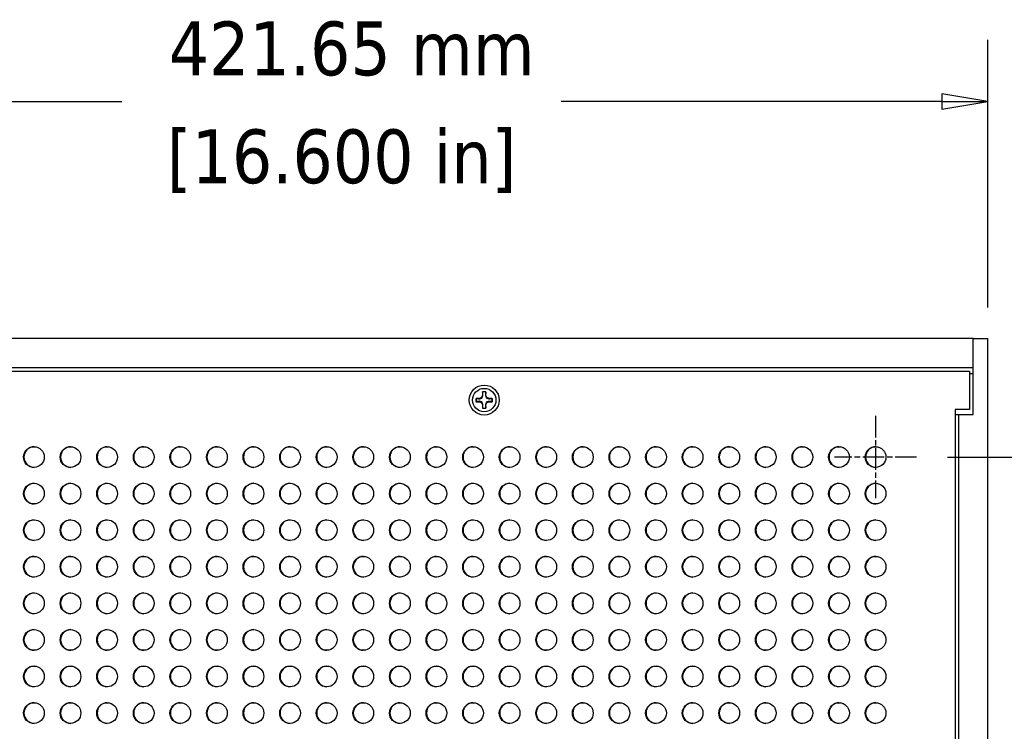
# Model space of a CAD drawing. Header units: millimetres. Extents: x 64 to 1798, y 64 to 1380.
# Tile 11 of 73: x 437 to 651, y 934 to 1089. Entities that reach past the tile are written whole.
import ezdxf

# ---------------------------------------------------------------- set-up
doc = ezdxf.new("R2010")
doc.units = ezdxf.units.MM
doc.header["$LTSCALE"] = 6.666667
doc.linetypes.add('CHAIN', pattern=[0.7087, 0.4724, -0.0591, 0.1181, -0.0591])
for name, color, linetype, lineweight in [('Center Mark (ANSI)', 7, 'Continuous', 25), ('Dimension (ANSI)', 7, 'Continuous', 25), ('Visible (ANSI)', 7, 'Continuous', 25)]:
    doc.layers.add(name, color=color, linetype=linetype, lineweight=lineweight)
doc.styles.add('Note Text (ANSI)', font='tahoma.ttf')
doc.dimstyles.new('Default - mm (ANSI)', dxfattribs={"dimscale": 6.666667, "dimtxt": 1.75, "dimasz": 1.5, "dimexe": 2, "dimexo": 1, "dimgap": 0.8, "dimtad": 0, "dimtih": 1, "dimtoh": 1, "dimrnd": 1e-08, "dimzin": 0, "dimdsep": 46, "dimtxsty": 'Note Text (ANSI)', "dimblk": 'Filled-2', "dimcen": 0.09, "dimdle": 10, "dimclrd": 256, "dimclre": 256, "dimclrt": 256, "dimadec": 1, "dimazin": 0, "dimtfac": 1.741714, "dimtofl": 0, "dimtmove": 0, "dimatfit": 3, "dimldrblk": 'Filled-1', "dimfxl": 1, "dimtolj": 1, "dimtzin": 0, "dimlwd": -1, "dimlwe": -1, "dimarcsym": 0})

# ---------------------------------------------------------------- blocks, each defined once
blk = doc.blocks.new('Filled-2')
at = {"color": 0}
for p, q in [((0, 0), (-1, 0.167)), ((-1, 0.167), (-1, -0.167)), ((-1, 0), (0, 0)), ((-1, -0.167), (0, 0))]:
    blk.add_line(p, q, dxfattribs=at)
at = {"color": 0, "flags": 128}
blk.add_lwpolyline([(-1, -0.167), (0, 0), (-1, 0.167), (-1, -0.167)], dxfattribs=at)
at = {"color": 0}
blk.add_solid([(-1, -0.167), (0, 0), (-1, 0.167), (-1, -0.167)], dxfattribs=at)
blk = doc.blocks.new('*D10')
at = {"layer": 'Defpoints', "color": 0, "transparency": 16777216}
for p in [(647.28, 1019.77), (785.15, 1019.77), (677.76, 460.99)]:
    blk.add_point(p, dxfattribs=at)
at = {"layer": 'Dimension (ANSI)', "transparency": 16777216}
for p, q in [((653.94, 1019.77), (798.48, 1019.77)), ((785.15, 1009.77), (785.15, 764.78)), ((785.15, 470.99), (785.15, 715.98)), ((684.42, 460.99), (798.48, 460.99))]:
    blk.add_line(p, q, dxfattribs=at)
at = {"layer": 'Dimension (ANSI)', "transparency": 16777216, "xscale": 10, "yscale": 10, "zscale": 10}
for p, rotation in [((785.15, 1019.77), 90), ((785.15, 460.99), 270)]:
    blk.add_blockref('Filled-2', p, dxfattribs=dict(at, rotation=rotation))
at = {"layer": 'Dimension (ANSI)', "transparency": 16777216, "char_height": 11.6667, "attachment_point": 5, "style": 'Note Text (ANSI)'}
for s, insert in [('\\A1; 558.78 mm', (785.15, 751.81)), ('\\A1;[21.999 in]', (785.15, 727.42))]:
    blk.add_mtext(s, dxfattribs=dict(at, insert=insert))
blk = doc.blocks.new('Filled-1')
at = {"color": 0}
for p, q in [((0, 0), (-1, 0.333)), ((-1, 0.333), (-1, -0.333)), ((-1, 0), (0, 0)), ((-1, -0.333), (0, 0))]:
    blk.add_line(p, q, dxfattribs=at)
at = {"color": 0, "flags": 128}
blk.add_lwpolyline([(-1, -0.333), (0, 0), (-1, 0.333), (-1, -0.333)], dxfattribs=at)
at = {"color": 0}
blk.add_solid([(-1, -0.333), (0, 0), (-1, 0.333), (-1, -0.333)], dxfattribs=at)
blk = doc.blocks.new('*D18')
at = {"layer": 'Defpoints', "color": 0, "transparency": 16777216}
for p in [(225.63, 1071.2), (225.63, 1019.77), (647.28, 1019.77)]:
    blk.add_point(p, dxfattribs=at)
at = {"layer": 'Dimension (ANSI)', "transparency": 16777216}
for p, q in [((225.63, 1026.44), (225.63, 1084.53)), ((647.28, 1026.44), (647.28, 1084.53)), ((235.63, 1071.2), (459.46, 1071.2)), ((637.28, 1071.2), (554.76, 1071.2))]:
    blk.add_line(p, q, dxfattribs=at)
at = {"layer": 'Dimension (ANSI)', "transparency": 16777216, "xscale": 10, "yscale": 10, "zscale": 10, "rotation": 180}
blk.add_blockref('Filled-2', (225.63, 1071.2), dxfattribs=at)
at = {"layer": 'Dimension (ANSI)', "transparency": 16777216, "xscale": 10, "yscale": 10, "zscale": 10}
blk.add_blockref('Filled-2', (647.28, 1071.2), dxfattribs=at)
at = {"layer": 'Dimension (ANSI)', "transparency": 16777216, "char_height": 11.6667, "attachment_point": 5, "style": 'Note Text (ANSI)'}
for s, insert in [('\\A1; 421.65 mm', (507.11, 1082.6)), ('\\A1;[16.600 in]', (507.11, 1058.23))]:
    blk.add_mtext(s, dxfattribs=dict(at, insert=insert))
blk = doc.blocks.new('*D24')
at = {"layer": 'Defpoints', "color": 0, "transparency": 16777216}
for p in [(631.85, 994.01), (715.84, 994.01), (631.85, 867.01)]:
    blk.add_point(p, dxfattribs=at)
at = {"layer": 'Dimension (ANSI)', "transparency": 16777216}
for p, q in [((638.52, 994.01), (729.17, 994.01)), ((715.84, 984.01), (715.84, 954.89)), ((715.84, 877.01), (715.84, 906.14)), ((638.52, 867.01), (729.17, 867.01))]:
    blk.add_line(p, q, dxfattribs=at)
at = {"layer": 'Dimension (ANSI)', "transparency": 16777216, "xscale": 10, "yscale": 10, "zscale": 10}
for p, rotation in [((715.84, 994.01), 90), ((715.84, 867.01), 270)]:
    blk.add_blockref('Filled-2', p, dxfattribs=dict(at, rotation=rotation))
at = {"layer": 'Dimension (ANSI)', "transparency": 16777216, "char_height": 11.6667, "attachment_point": 5, "style": 'Note Text (ANSI)'}
for s, insert in [('\\A1; 127.00 mm', (715.84, 941.92)), ('\\A1;[5.000 in]', (715.84, 917.55))]:
    blk.add_mtext(s, dxfattribs=dict(at, insert=insert))

msp = doc.modelspace()

# ---------------------------------------------------------------- linework, layer by layer
at = {"layer": 'Center Mark (ANSI)', "linetype": 'CHAIN', "ltscale": 1.48558}
for p, q in [((622.9375, 1002.9273), (622.9375, 985.0981)), ((631.852, 994.0127), (614.0229, 994.0127))]:
    msp.add_line(p, q, dxfattribs=at)
at = {"layer": 'Visible (ANSI)'}
for p, q in [((644.1007, 1019.771), (228.8007, 1019.771)), ((644.1007, 1019.771), (647.2757, 1019.771)), ((644.1007, 1003.271), (644.1007, 1019.771)), ((647.2757, 460.991), (647.2757, 1019.771)), ((228.8007, 1013.421), (644.1007, 1013.421)), ((229.555, 1012.6817), (643.3464, 1012.6817)), ((643.3464, 1012.6817), (643.3464, 1004.2997)), ((643.3464, 1012.151), (644.1007, 1012.151)), ((537.6917, 1008.1412), (537.6917, 1007.4413)), ((538.4097, 1007.4413), (538.4097, 1008.1412)), ((536.9918, 1006.7415), (536.292, 1006.7415)), ((536.292, 1006.0235), (536.9918, 1006.0235)), ((537.4867, 1006.9465), (536.9918, 1006.7415)), ((537.0083, 1006.6588), (536.9918, 1006.7415)), ((537.0083, 1006.1062), (536.9918, 1006.0235)), ((536.9918, 1006.0235), (537.4867, 1005.8185)), ((537.6917, 1007.4413), (537.4867, 1006.9465)), ((537.582, 1006.8512), (537.4867, 1006.9465)), ((537.7743, 1007.4249), (537.6917, 1007.4413)), ((538.327, 1007.4249), (538.4097, 1007.4413)), ((538.6146, 1006.9465), (538.4097, 1007.4413)), ((538.5194, 1006.8512), (538.6146, 1006.9465)), ((539.1095, 1006.7415), (538.6146, 1006.9465)), ((538.6146, 1005.8185), (539.1095, 1006.0235)), ((539.0931, 1006.6588), (539.1095, 1006.7415)), ((539.0931, 1006.1062), (539.1095, 1006.0235)), ((539.8093, 1006.7415), (539.1095, 1006.7415)), ((539.1095, 1006.0235), (539.8093, 1006.0235)), ((537.582, 1005.9138), (537.4867, 1005.8185)), ((537.4867, 1005.8185), (537.6917, 1005.3237)), ((537.7743, 1005.3401), (537.6917, 1005.3237)), ((537.6917, 1005.3237), (537.6917, 1004.6238)), ((538.327, 1005.3401), (538.4097, 1005.3237)), ((538.4097, 1005.3237), (538.6146, 1005.8185)), ((538.4097, 1004.6238), (538.4097, 1005.3237)), ((538.5194, 1005.9138), (538.6146, 1005.8185)), ((643.3464, 1004.2997), (640.1714, 1004.2997)), ((640.1714, 1004.2997), (640.1714, 476.4623)), ((640.1714, 1003.271), (640.9257, 1003.271)), ((640.9257, 1003.271), (640.9257, 477.491)), ((640.9257, 1003.271), (644.1007, 1003.271))]:
    msp.add_line(p, q, dxfattribs=at)
for centre, radius in [((538.0507, 1006.3825), 3.2512), ((538.0507, 1006.3825), 2.54), ((440.375, 994.0127), 2.2479), ((448.3125, 994.0127), 2.2479), ((456.25, 994.0127), 2.2479), ((464.1875, 994.0127), 2.2479), ((472.125, 994.0127), 2.2479), ((480.0625, 994.0127), 2.2479), ((488, 994.0127), 2.2479), ((495.9375, 994.0127), 2.2479), ((503.875, 994.0127), 2.2479), ((511.8125, 994.0127), 2.2479), ((519.75, 994.0127), 2.2479), ((527.6875, 994.0127), 2.2479), ((535.625, 994.0127), 2.2479), ((543.5625, 994.0127), 2.2479), ((551.5, 994.0127), 2.2479), ((559.4375, 994.0127), 2.2479), ((567.375, 994.0127), 2.2479), ((575.3125, 994.0127), 2.2479), ((583.25, 994.0127), 2.2479), ((591.1875, 994.0127), 2.2479), ((599.125, 994.0127), 2.2479), ((607.0625, 994.0127), 2.2479), ((615, 994.0127), 2.2479), ((622.9375, 994.0127), 2.2479), ((440.375, 986.0752), 2.2479), ((448.3125, 986.0752), 2.2479), ((456.25, 986.0752), 2.2479), ((464.1875, 986.0752), 2.2479), ((472.125, 986.0752), 2.2479), ((480.0625, 986.0752), 2.2479), ((488, 986.0752), 2.2479), ((495.9375, 986.0752), 2.2479), ((503.875, 986.0752), 2.2479), ((511.8125, 986.0752), 2.2479), ((519.75, 986.0752), 2.2479), ((527.6875, 986.0752), 2.2479), ((535.625, 986.0752), 2.2479), ((543.5625, 986.0752), 2.2479), ((551.5, 986.0752), 2.2479), ((559.4375, 986.0752), 2.2479), ((567.375, 986.0752), 2.2479), ((575.3125, 986.0752), 2.2479), ((583.25, 986.0752), 2.2479), ((591.1875, 986.0752), 2.2479), ((599.125, 986.0752), 2.2479), ((607.0625, 986.0752), 2.2479), ((615, 986.0752), 2.2479), ((622.9375, 986.0752), 2.2479), ((440.375, 978.1377), 2.2479), ((448.3125, 978.1377), 2.2479), ((456.25, 978.1377), 2.2479), ((464.1875, 978.1377), 2.2479), ((472.125, 978.1377), 2.2479), ((480.0625, 978.1377), 2.2479), ((488, 978.1377), 2.2479), ((495.9375, 978.1377), 2.2479), ((503.875, 978.1377), 2.2479), ((511.8125, 978.1377), 2.2479), ((519.75, 978.1377), 2.2479), ((527.6875, 978.1377), 2.2479), ((535.625, 978.1377), 2.2479), ((543.5625, 978.1377), 2.2479), ((551.5, 978.1377), 2.2479), ((559.4375, 978.1377), 2.2479), ((567.375, 978.1377), 2.2479), ((575.3125, 978.1377), 2.2479), ((583.25, 978.1377), 2.2479), ((591.1875, 978.1377), 2.2479), ((599.125, 978.1377), 2.2479), ((607.0625, 978.1377), 2.2479), ((615, 978.1377), 2.2479), ((622.9375, 978.1377), 2.2479), ((440.375, 970.2002), 2.2479), ((448.3125, 970.2002), 2.2479), ((456.25, 970.2002), 2.2479), ((464.1875, 970.2002), 2.2479), ((472.125, 970.2002), 2.2479), ((480.0625, 970.2002), 2.2479), ((488, 970.2002), 2.2479), ((495.9375, 970.2002), 2.2479), ((503.875, 970.2002), 2.2479), ((511.8125, 970.2002), 2.2479), ((519.75, 970.2002), 2.2479), ((527.6875, 970.2002), 2.2479), ((535.625, 970.2002), 2.2479), ((543.5625, 970.2002), 2.2479), ((551.5, 970.2002), 2.2479), ((559.4375, 970.2002), 2.2479), ((567.375, 970.2002), 2.2479), ((575.3125, 970.2002), 2.2479), ((583.25, 970.2002), 2.2479), ((591.1875, 970.2002), 2.2479), ((599.125, 970.2002), 2.2479), ((607.0625, 970.2002), 2.2479), ((615, 970.2002), 2.2479), ((622.9375, 970.2002), 2.2479), ((440.375, 962.2627), 2.2479), ((448.3125, 962.2627), 2.2479), ((456.25, 962.2627), 2.2479), ((464.1875, 962.2627), 2.2479), ((472.125, 962.2627), 2.2479), ((480.0625, 962.2627), 2.2479), ((488, 962.2627), 2.2479), ((495.9375, 962.2627), 2.2479), ((503.875, 962.2627), 2.2479), ((511.8125, 962.2627), 2.2479), ((519.75, 962.2627), 2.2479), ((527.6875, 962.2627), 2.2479), ((535.625, 962.2627), 2.2479), ((543.5625, 962.2627), 2.2479), ((551.5, 962.2627), 2.2479), ((559.4375, 962.2627), 2.2479), ((567.375, 962.2627), 2.2479), ((575.3125, 962.2627), 2.2479), ((583.25, 962.2627), 2.2479), ((591.1875, 962.2627), 2.2479), ((599.125, 962.2627), 2.2479), ((607.0625, 962.2627), 2.2479), ((615, 962.2627), 2.2479), ((622.9375, 962.2627), 2.2479), ((440.375, 954.3252), 2.2479), ((448.3125, 954.3252), 2.2479), ((456.25, 954.3252), 2.2479), ((464.1875, 954.3252), 2.2479), ((472.125, 954.3252), 2.2479), ((480.0625, 954.3252), 2.2479), ((488, 954.3252), 2.2479), ((495.9375, 954.3252), 2.2479), ((503.875, 954.3252), 2.2479), ((511.8125, 954.3252), 2.2479), ((519.75, 954.3252), 2.2479), ((527.6875, 954.3252), 2.2479), ((535.625, 954.3252), 2.2479), ((543.5625, 954.3252), 2.2479), ((551.5, 954.3252), 2.2479), ((559.4375, 954.3252), 2.2479), ((567.375, 954.3252), 2.2479), ((575.3125, 954.3252), 2.2479), ((583.25, 954.3252), 2.2479), ((591.1875, 954.3252), 2.2479), ((599.125, 954.3252), 2.2479), ((607.0625, 954.3252), 2.2479), ((615, 954.3252), 2.2479), ((622.9375, 954.3252), 2.2479), ((440.375, 946.3877), 2.2479), ((448.3125, 946.3877), 2.2479), ((456.25, 946.3877), 2.2479), ((464.1875, 946.3877), 2.2479), ((472.125, 946.3877), 2.2479), ((480.0625, 946.3877), 2.2479), ((488, 946.3877), 2.2479), ((495.9375, 946.3877), 2.2479), ((503.875, 946.3877), 2.2479), ((511.8125, 946.3877), 2.2479), ((519.75, 946.3877), 2.2479), ((527.6875, 946.3877), 2.2479), ((535.625, 946.3877), 2.2479), ((543.5625, 946.3877), 2.2479), ((551.5, 946.3877), 2.2479), ((559.4375, 946.3877), 2.2479), ((567.375, 946.3877), 2.2479), ((575.3125, 946.3877), 2.2479), ((583.25, 946.3877), 2.2479), ((591.1875, 946.3877), 2.2479), ((599.125, 946.3877), 2.2479), ((607.0625, 946.3877), 2.2479), ((615, 946.3877), 2.2479), ((622.9375, 946.3877), 2.2479), ((440.375, 938.4502), 2.2479), ((448.3125, 938.4502), 2.2479), ((456.25, 938.4502), 2.2479), ((464.1875, 938.4502), 2.2479), ((472.125, 938.4502), 2.2479), ((480.0625, 938.4502), 2.2479), ((488, 938.4502), 2.2479), ((495.9375, 938.4502), 2.2479), ((503.875, 938.4502), 2.2479), ((511.8125, 938.4502), 2.2479), ((519.75, 938.4502), 2.2479), ((527.6875, 938.4502), 2.2479), ((535.625, 938.4502), 2.2479), ((543.5625, 938.4502), 2.2479), ((551.5, 938.4502), 2.2479), ((559.4375, 938.4502), 2.2479), ((567.375, 938.4502), 2.2479), ((575.3125, 938.4502), 2.2479), ((583.25, 938.4502), 2.2479), ((591.1875, 938.4502), 2.2479), ((599.125, 938.4502), 2.2479), ((607.0625, 938.4502), 2.2479), ((615, 938.4502), 2.2479), ((622.9375, 938.4502), 2.2479)]:
    msp.add_circle(centre, radius, dxfattribs=at)
for centre, radius, start, end in [((538.0507, 1006.3825), 1.7949, 78.463041, 101.536959), ((538.0507, 1006.3825), 1.7483, 78.660385, 101.339615), ((538.0507, 1006.3825), 1.7949, 168.463041, 191.536959), ((538.0507, 1006.3825), 1.7483, 168.660385, 191.339615), ((538.0507, 1006.3825), 1.7483, 348.660385, 11.339615), ((538.0507, 1006.3825), 1.7949, 348.463041, 11.536959), ((538.0507, 1006.3825), 1.7949, 258.463041, 281.536959), ((538.0507, 1006.3825), 1.7483, 258.660385, 281.339615), ((440.4639, 994.0127), 2.2479, 91.133041, 268.866959), ((448.4014, 994.0127), 2.2479, 91.133041, 268.866959), ((456.3389, 994.0127), 2.2479, 91.133041, 268.866959), ((464.2764, 994.0127), 2.2479, 91.133041, 268.866959), ((472.2139, 994.0127), 2.2479, 91.133041, 268.866959), ((480.1514, 994.0127), 2.2479, 91.133041, 268.866959), ((488.0889, 994.0127), 2.2479, 91.133041, 268.866959), ((496.0264, 994.0127), 2.2479, 91.133041, 268.866959), ((503.9639, 994.0127), 2.2479, 91.133041, 268.866959), ((511.9014, 994.0127), 2.2479, 91.133041, 268.866959), ((519.8389, 994.0127), 2.2479, 91.133041, 268.866959), ((527.7764, 994.0127), 2.2479, 91.133041, 268.866959), ((535.7139, 994.0127), 2.2479, 91.133041, 268.866959), ((543.6514, 994.0127), 2.2479, 91.133041, 268.866959), ((551.5889, 994.0127), 2.2479, 91.133041, 268.866959), ((559.5264, 994.0127), 2.2479, 91.133041, 268.866959), ((567.4639, 994.0127), 2.2479, 91.133041, 268.866959), ((575.4014, 994.0127), 2.2479, 91.133041, 268.866959), ((583.3389, 994.0127), 2.2479, 91.133041, 268.866959), ((591.2764, 994.0127), 2.2479, 91.133041, 268.866959), ((599.2139, 994.0127), 2.2479, 91.133041, 268.866959), ((607.1514, 994.0127), 2.2479, 91.133041, 268.866959), ((615.0889, 994.0127), 2.2479, 91.133041, 268.866959), ((623.0264, 994.0127), 2.2479, 91.133041, 268.866959), ((440.4639, 986.0752), 2.2479, 91.133041, 268.866959), ((448.4014, 986.0752), 2.2479, 91.133041, 268.866959), ((456.3389, 986.0752), 2.2479, 91.133041, 268.866959), ((464.2764, 986.0752), 2.2479, 91.133041, 268.866959), ((472.2139, 986.0752), 2.2479, 91.133041, 268.866959), ((480.1514, 986.0752), 2.2479, 91.133041, 268.866959), ((488.0889, 986.0752), 2.2479, 91.133041, 268.866959), ((496.0264, 986.0752), 2.2479, 91.133041, 268.866959), ((503.9639, 986.0752), 2.2479, 91.133041, 268.866959), ((511.9014, 986.0752), 2.2479, 91.133041, 268.866959), ((519.8389, 986.0752), 2.2479, 91.133041, 268.866959), ((527.7764, 986.0752), 2.2479, 91.133041, 268.866959), ((535.7139, 986.0752), 2.2479, 91.133041, 268.866959), ((543.6514, 986.0752), 2.2479, 91.133041, 268.866959), ((551.5889, 986.0752), 2.2479, 91.133041, 268.866959), ((559.5264, 986.0752), 2.2479, 91.133041, 268.866959), ((567.4639, 986.0752), 2.2479, 91.133041, 268.866959), ((575.4014, 986.0752), 2.2479, 91.133041, 268.866959), ((583.3389, 986.0752), 2.2479, 91.133041, 268.866959), ((591.2764, 986.0752), 2.2479, 91.133041, 268.866959), ((599.2139, 986.0752), 2.2479, 91.133041, 268.866959), ((607.1514, 986.0752), 2.2479, 91.133041, 268.866959), ((615.0889, 986.0752), 2.2479, 91.133041, 268.866959), ((623.0264, 986.0752), 2.2479, 91.133041, 268.866959), ((440.4639, 978.1377), 2.2479, 91.133041, 268.866959), ((448.4014, 978.1377), 2.2479, 91.133041, 268.866959), ((456.3389, 978.1377), 2.2479, 91.133041, 268.866959), ((464.2764, 978.1377), 2.2479, 91.133041, 268.866959), ((472.2139, 978.1377), 2.2479, 91.133041, 268.866959), ((480.1514, 978.1377), 2.2479, 91.133041, 268.866959), ((488.0889, 978.1377), 2.2479, 91.133041, 268.866959), ((496.0264, 978.1377), 2.2479, 91.133041, 268.866959), ((503.9639, 978.1377), 2.2479, 91.133041, 268.866959), ((511.9014, 978.1377), 2.2479, 91.133041, 268.866959), ((519.8389, 978.1377), 2.2479, 91.133041, 268.866959), ((527.7764, 978.1377), 2.2479, 91.133041, 268.866959), ((535.7139, 978.1377), 2.2479, 91.133041, 268.866959), ((543.6514, 978.1377), 2.2479, 91.133041, 268.866959), ((551.5889, 978.1377), 2.2479, 91.133041, 268.866959), ((559.5264, 978.1377), 2.2479, 91.133041, 268.866959), ((567.4639, 978.1377), 2.2479, 91.133041, 268.866959), ((575.4014, 978.1377), 2.2479, 91.133041, 268.866959), ((583.3389, 978.1377), 2.2479, 91.133041, 268.866959), ((591.2764, 978.1377), 2.2479, 91.133041, 268.866959), ((599.2139, 978.1377), 2.2479, 91.133041, 268.866959), ((607.1514, 978.1377), 2.2479, 91.133041, 268.866959), ((615.0889, 978.1377), 2.2479, 91.133041, 268.866959), ((623.0264, 978.1377), 2.2479, 91.133041, 268.866959), ((440.4639, 970.2002), 2.2479, 91.133041, 268.866959), ((448.4014, 970.2002), 2.2479, 91.133041, 268.866959), ((456.3389, 970.2002), 2.2479, 91.133041, 268.866959), ((464.2764, 970.2002), 2.2479, 91.133041, 268.866959), ((472.2139, 970.2002), 2.2479, 91.133041, 268.866959), ((480.1514, 970.2002), 2.2479, 91.133041, 268.866959), ((488.0889, 970.2002), 2.2479, 91.133041, 268.866959), ((496.0264, 970.2002), 2.2479, 91.133041, 268.866959), ((503.9639, 970.2002), 2.2479, 91.133041, 268.866959), ((511.9014, 970.2002), 2.2479, 91.133041, 268.866959), ((519.8389, 970.2002), 2.2479, 91.133041, 268.866959), ((527.7764, 970.2002), 2.2479, 91.133041, 268.866959), ((535.7139, 970.2002), 2.2479, 91.133041, 268.866959), ((543.6514, 970.2002), 2.2479, 91.133041, 268.866959), ((551.5889, 970.2002), 2.2479, 91.133041, 268.866959), ((559.5264, 970.2002), 2.2479, 91.133041, 268.866959), ((567.4639, 970.2002), 2.2479, 91.133041, 268.866959), ((575.4014, 970.2002), 2.2479, 91.133041, 268.866959), ((583.3389, 970.2002), 2.2479, 91.133041, 268.866959), ((591.2764, 970.2002), 2.2479, 91.133041, 268.866959), ((599.2139, 970.2002), 2.2479, 91.133041, 268.866959), ((607.1514, 970.2002), 2.2479, 91.133041, 268.866959), ((615.0889, 970.2002), 2.2479, 91.133041, 268.866959), ((623.0264, 970.2002), 2.2479, 91.133041, 268.866959), ((440.4639, 962.2627), 2.2479, 91.133041, 268.866959), ((448.4014, 962.2627), 2.2479, 91.133041, 268.866959), ((456.3389, 962.2627), 2.2479, 91.133041, 268.866959), ((464.2764, 962.2627), 2.2479, 91.133041, 268.866959), ((472.2139, 962.2627), 2.2479, 91.133041, 268.866959), ((480.1514, 962.2627), 2.2479, 91.133041, 268.866959), ((488.0889, 962.2627), 2.2479, 91.133041, 268.866959), ((496.0264, 962.2627), 2.2479, 91.133041, 268.866959), ((503.9639, 962.2627), 2.2479, 91.133041, 268.866959), ((511.9014, 962.2627), 2.2479, 91.133041, 268.866959), ((519.8389, 962.2627), 2.2479, 91.133041, 268.866959), ((527.7764, 962.2627), 2.2479, 91.133041, 268.866959), ((535.7139, 962.2627), 2.2479, 91.133041, 268.866959), ((543.6514, 962.2627), 2.2479, 91.133041, 268.866959), ((551.5889, 962.2627), 2.2479, 91.133041, 268.866959), ((559.5264, 962.2627), 2.2479, 91.133041, 268.866959), ((567.4639, 962.2627), 2.2479, 91.133041, 268.866959), ((575.4014, 962.2627), 2.2479, 91.133041, 268.866959), ((583.3389, 962.2627), 2.2479, 91.133041, 268.866959), ((591.2764, 962.2627), 2.2479, 91.133041, 268.866959), ((599.2139, 962.2627), 2.2479, 91.133041, 268.866959), ((607.1514, 962.2627), 2.2479, 91.133041, 268.866959), ((615.0889, 962.2627), 2.2479, 91.133041, 268.866959), ((623.0264, 962.2627), 2.2479, 91.133041, 268.866959), ((440.4639, 954.3252), 2.2479, 91.133041, 268.866959), ((448.4014, 954.3252), 2.2479, 91.133041, 268.866959), ((456.3389, 954.3252), 2.2479, 91.133041, 268.866959), ((464.2764, 954.3252), 2.2479, 91.133041, 268.866959), ((472.2139, 954.3252), 2.2479, 91.133041, 268.866959), ((480.1514, 954.3252), 2.2479, 91.133041, 268.866959), ((488.0889, 954.3252), 2.2479, 91.133041, 268.866959), ((496.0264, 954.3252), 2.2479, 91.133041, 268.866959), ((503.9639, 954.3252), 2.2479, 91.133041, 268.866959), ((511.9014, 954.3252), 2.2479, 91.133041, 268.866959), ((519.8389, 954.3252), 2.2479, 91.133041, 268.866959), ((527.7764, 954.3252), 2.2479, 91.133041, 268.866959), ((535.7139, 954.3252), 2.2479, 91.133041, 268.866959), ((543.6514, 954.3252), 2.2479, 91.133041, 268.866959), ((551.5889, 954.3252), 2.2479, 91.133041, 268.866959), ((559.5264, 954.3252), 2.2479, 91.133041, 268.866959), ((567.4639, 954.3252), 2.2479, 91.133041, 268.866959), ((575.4014, 954.3252), 2.2479, 91.133041, 268.866959), ((583.3389, 954.3252), 2.2479, 91.133041, 268.866959), ((591.2764, 954.3252), 2.2479, 91.133041, 268.866959), ((599.2139, 954.3252), 2.2479, 91.133041, 268.866959), ((607.1514, 954.3252), 2.2479, 91.133041, 268.866959), ((615.0889, 954.3252), 2.2479, 91.133041, 268.866959), ((623.0264, 954.3252), 2.2479, 91.133041, 268.866959), ((440.4639, 946.3877), 2.2479, 91.133041, 268.866959), ((448.4014, 946.3877), 2.2479, 91.133041, 268.866959), ((456.3389, 946.3877), 2.2479, 91.133041, 268.866959), ((464.2764, 946.3877), 2.2479, 91.133041, 268.866959), ((472.2139, 946.3877), 2.2479, 91.133041, 268.866959), ((480.1514, 946.3877), 2.2479, 91.133041, 268.866959), ((488.0889, 946.3877), 2.2479, 91.133041, 268.866959), ((496.0264, 946.3877), 2.2479, 91.133041, 268.866959), ((503.9639, 946.3877), 2.2479, 91.133041, 268.866959), ((511.9014, 946.3877), 2.2479, 91.133041, 268.866959), ((519.8389, 946.3877), 2.2479, 91.133041, 268.866959), ((527.7764, 946.3877), 2.2479, 91.133041, 268.866959), ((535.7139, 946.3877), 2.2479, 91.133041, 268.866959), ((543.6514, 946.3877), 2.2479, 91.133041, 268.866959), ((551.5889, 946.3877), 2.2479, 91.133041, 268.866959), ((559.5264, 946.3877), 2.2479, 91.133041, 268.866959), ((567.4639, 946.3877), 2.2479, 91.133041, 268.866959), ((575.4014, 946.3877), 2.2479, 91.133041, 268.866959), ((583.3389, 946.3877), 2.2479, 91.133041, 268.866959), ((591.2764, 946.3877), 2.2479, 91.133041, 268.866959), ((599.2139, 946.3877), 2.2479, 91.133041, 268.866959), ((607.1514, 946.3877), 2.2479, 91.133041, 268.866959), ((615.0889, 946.3877), 2.2479, 91.133041, 268.866959), ((623.0264, 946.3877), 2.2479, 91.133041, 268.866959), ((440.4639, 938.4502), 2.2479, 91.133041, 268.866959), ((448.4014, 938.4502), 2.2479, 91.133041, 268.866959), ((456.3389, 938.4502), 2.2479, 91.133041, 268.866959), ((464.2764, 938.4502), 2.2479, 91.133041, 268.866959), ((472.2139, 938.4502), 2.2479, 91.133041, 268.866959), ((480.1514, 938.4502), 2.2479, 91.133041, 268.866959), ((488.0889, 938.4502), 2.2479, 91.133041, 268.866959), ((496.0264, 938.4502), 2.2479, 91.133041, 268.866959), ((503.9639, 938.4502), 2.2479, 91.133041, 268.866959), ((511.9014, 938.4502), 2.2479, 91.133041, 268.866959), ((519.8389, 938.4502), 2.2479, 91.133041, 268.866959), ((527.7764, 938.4502), 2.2479, 91.133041, 268.866959), ((535.7139, 938.4502), 2.2479, 91.133041, 268.866959), ((543.6514, 938.4502), 2.2479, 91.133041, 268.866959), ((551.5889, 938.4502), 2.2479, 91.133041, 268.866959), ((559.5264, 938.4502), 2.2479, 91.133041, 268.866959), ((567.4639, 938.4502), 2.2479, 91.133041, 268.866959), ((575.4014, 938.4502), 2.2479, 91.133041, 268.866959), ((583.3389, 938.4502), 2.2479, 91.133041, 268.866959), ((591.2764, 938.4502), 2.2479, 91.133041, 268.866959), ((599.2139, 938.4502), 2.2479, 91.133041, 268.866959), ((607.1514, 938.4502), 2.2479, 91.133041, 268.866959), ((615.0889, 938.4502), 2.2479, 91.133041, 268.866959), ((623.0264, 938.4502), 2.2479, 91.133041, 268.866959)]:
    msp.add_arc(centre, radius, start, end, dxfattribs=at)
for points, weights in [([(537.7069, 1008.0966), (537.6994, 1008.1186), (537.6917, 1008.1412)], [1.01218915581, 1.01172679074, 1.01110160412]), ([(537.7743, 1007.4249), (537.7488, 1007.6802), (537.7069, 1008.0966)], [2.37346205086, 1.9683578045, 1.53696783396]), ([(538.3944, 1008.0966), (538.3525, 1007.6802), (538.327, 1007.4249)], [1.53696783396, 1.9683578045, 2.37346205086]), ([(538.3944, 1008.0966), (538.4019, 1008.1186), (538.4097, 1008.1412)], [1.01218915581, 1.01172679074, 1.01110160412]), ([(536.3365, 1006.7262), (536.3145, 1006.7338), (536.292, 1006.7415)], [1.01218915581, 1.01172679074, 1.01110160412]), ([(536.3365, 1006.0387), (536.3145, 1006.0312), (536.292, 1006.0235)], [1.01218915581, 1.01172679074, 1.01110160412]), ([(536.3365, 1006.7262), (536.753, 1006.6843), (537.0083, 1006.6588)], [1.53696783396, 1.9683578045, 2.37346205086]), ([(537.0083, 1006.1062), (536.753, 1006.0807), (536.3365, 1006.0387)], [2.37346205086, 1.9683578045, 1.53696783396]), ([(537.0083, 1006.6588), (537.3706, 1006.7739), (537.582, 1006.8512)], [2.07391766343, 2.6044802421, 2.81776863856]), ([(537.582, 1005.9138), (537.3706, 1005.991), (537.0083, 1006.1062)], [2.81776863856, 2.60448024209, 2.07391766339]), ([(537.582, 1006.8512), (537.6592, 1007.0626), (537.7743, 1007.4249)], [2.81776863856, 2.60448024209, 2.07391766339]), ([(538.327, 1007.4249), (538.4421, 1007.0626), (538.5194, 1006.8512)], [2.07391766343, 2.6044802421, 2.81776863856]), ([(538.5194, 1006.8512), (538.7308, 1006.7739), (539.0931, 1006.6588)], [2.81776863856, 2.60448024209, 2.07391766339]), ([(539.0931, 1006.1062), (538.7308, 1005.991), (538.5194, 1005.9138)], [2.07391766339, 2.60448024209, 2.81776863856]), ([(539.0931, 1006.6588), (539.3484, 1006.6843), (539.7648, 1006.7262)], [2.37346205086, 1.9683578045, 1.53696783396]), ([(539.7648, 1006.0387), (539.3484, 1006.0807), (539.0931, 1006.1062)], [1.53696783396, 1.9683578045, 2.37346205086]), ([(539.7648, 1006.7262), (539.7868, 1006.7338), (539.8093, 1006.7415)], [1.01218915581, 1.01172679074, 1.01110160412]), ([(539.7648, 1006.0387), (539.7868, 1006.0312), (539.8093, 1006.0235)], [1.01218915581, 1.01172679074, 1.01110160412]), ([(537.7743, 1005.3401), (537.6592, 1005.7024), (537.582, 1005.9138)], [2.07391766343, 2.6044802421, 2.81776863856]), ([(537.7069, 1004.6683), (537.6994, 1004.6464), (537.6917, 1004.6238)], [1.01218915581, 1.01172679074, 1.01110160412]), ([(537.7069, 1004.6683), (537.7488, 1005.0848), (537.7743, 1005.3401)], [1.53696783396, 1.9683578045, 2.37346205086]), ([(538.5194, 1005.9138), (538.4421, 1005.7024), (538.327, 1005.3401)], [2.81776863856, 2.6044802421, 2.07391766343]), ([(538.327, 1005.3401), (538.3525, 1005.0848), (538.3944, 1004.6683)], [2.37346205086, 1.9683578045, 1.53696783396]), ([(538.3944, 1004.6683), (538.4019, 1004.6464), (538.4097, 1004.6238)], [1.01218915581, 1.01172679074, 1.01110160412])]:
    msp.add_rational_spline(points, weights, degree=2, dxfattribs=at)

# ---------------------------------------------------------------- dimensions: what is measured, and where the dimension line sits
at = {"layer": 'Dimension (ANSI)'}
for base, p1, p2, angle, text, override, picture, middle in [((225.6257, 1071.1952), (647.2757, 1019.771), (225.6257, 1019.771), 180, ' <> mm\\X[16.600 in]', {"dimgap": 0.8, "dimtih": 0, "dimtoh": 0, "dimdec": 2, "dimpost": '', "dimtol": 0, "dimlim": 0, "dimtp": 0, "dimtm": 0, "dimtdec": 2, "dimatfit": 1}, '*D18', (507.1065, 1071.1952)), ((785.1475, 1019.771), (677.7557, 460.991), (647.2757, 1019.771), 90, ' <> mm\\X[21.999 in]', {"dimgap": 0.8, "dimdec": 2, "dimpost": '', "dimtol": 0, "dimlim": 0, "dimtp": 0, "dimtm": 0, "dimtdec": 2, "dimatfit": 1}, '*D10', (785.1475, 740.381)), ((715.8396, 994.0127), (631.852, 867.0127), (631.852, 994.0127), 90, ' <> mm\\X[5.000 in]', {"dimgap": 0.8, "dimdec": 2, "dimpost": '', "dimtol": 0, "dimlim": 0, "dimtp": 0, "dimtm": 0, "dimtdec": 2, "dimatfit": 1}, '*D24', (715.8396, 930.5127))]:
    dim = msp.add_linear_dim(base=base, p1=p1, p2=p2, angle=angle, text=text, dimstyle='Default - mm (ANSI)', override=override, dxfattribs=at)
    dim.commit()
    dim.dimension.update_dxf_attribs({"geometry": picture, "text_midpoint": middle, "dimtype": 160})

doc.saveas('drawing.dxf')
